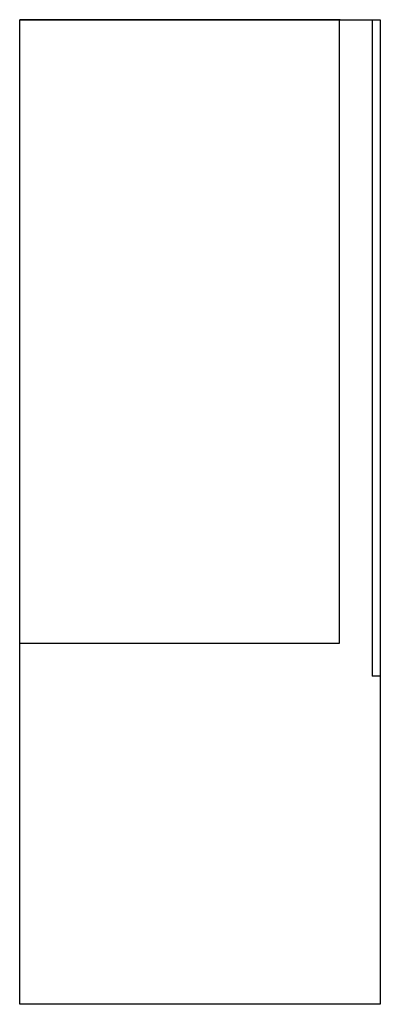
# Model space of a CAD drawing. Header units: millimetres. Extents: x 20.831 to 21.051, y 286.282 to 286.882.
import ezdxf

# ---------------------------------------------------------------- set-up
doc = ezdxf.new("R2010")
doc.units = ezdxf.units.MM
doc.layers.add('SANINDUSA', color=3, linetype='Continuous')

msp = doc.modelspace()

# ---------------------------------------------------------------- linework, layer by layer
at = {"layer": 'SANINDUSA'}
for p, q in [((21.02686, 286.88184), (20.83126, 286.88184)), ((20.83126, 286.88184), (21.02626, 286.88184)), ((20.83126, 286.50184), (20.83126, 286.88184)), ((20.83126, 286.71184), (20.83126, 286.88184)), ((21.02626, 286.50184), (21.02626, 286.88184)), ((21.02626, 286.88184), (21.04626, 286.88184)), ((21.04626, 286.88184), (21.04626, 286.48184)), ((21.04626, 286.88184), (21.05126, 286.88184)), ((21.05126, 286.88184), (21.05126, 286.48184)), ((20.83126, 286.50184), (21.02626, 286.50184)), ((20.83126, 286.28184), (20.83126, 286.50184)), ((21.05126, 286.48184), (21.04626, 286.48184)), ((21.05126, 286.48184), (21.05126, 286.30184)), ((21.05126, 286.30184), (21.05126, 286.28184)), ((21.05126, 286.28184), (20.83126, 286.28184))]:
    msp.add_line(p, q, dxfattribs=at)

doc.saveas('drawing.dxf')
